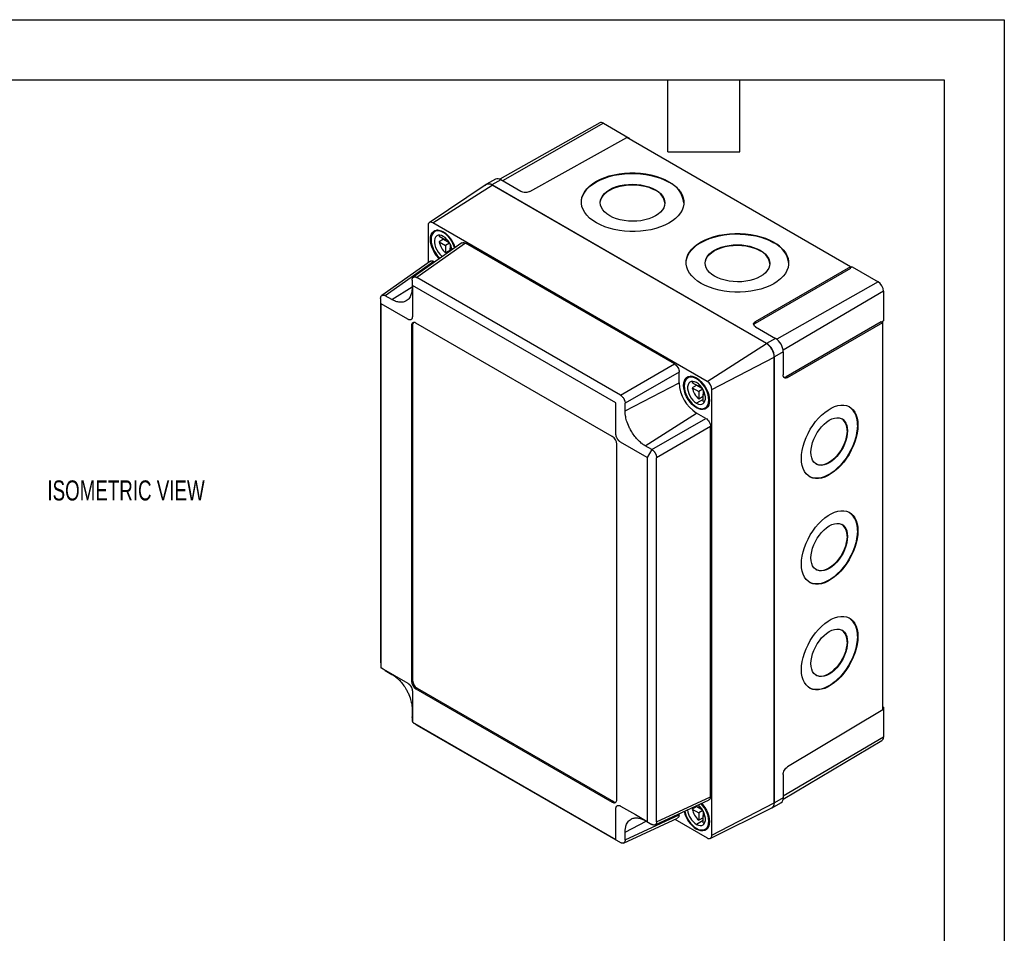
# Model space of a CAD drawing. Header units: millimetres. Extents: x 0 to 838, y 0 to 648.
# Tile 5 of 5: x 526 to 838, y 358 to 648. Entities that reach past the tile are written whole.
import ezdxf

# ---------------------------------------------------------------- set-up
doc = ezdxf.new("R2010")
doc.units = ezdxf.units.MM
doc.header["$LTSCALE"] = 3
doc.layers.add('DIMENSIONS', color=140, linetype='Continuous', lineweight=25)
doc.layers.add('TEXT', color=140, linetype='Continuous', lineweight=25)
doc.styles.add('SLDTEXTSTYLE0', font='TXT', dxfattribs={"width": 0.7})

msp = doc.modelspace()

# ---------------------------------------------------------------- linework, layer by layer
at = {"color": 7, "linetype": 'Continuous'}
for p, q in [((0.01, 647.71), (838.21, 647.71)), ((838.21, 647.71), (838.21, 0.01))]:
    msp.add_line(p, q, dxfattribs=at)
for p, q in [((709.97, 614.99), (678.27, 597.14)), ((711.16, 614.87), (679.11, 596.69)), ((711.16, 614.87), (719.35, 610.14)), ((687.82, 593.26), (718.51, 610.36)), ((789.44, 569.41), (718.51, 610.36)), ((719.35, 610.14), (719.12, 610.01)), ((719.35, 610.14), (719.35, 609.87)), ((676.91, 597.14), (674.06, 595.54)), ((678.63, 596.96), (675.8, 595.36)), ((685.01, 593.28), (678.63, 596.96)), ((731.88, 596.21), (731.88, 596.37)), ((674.02, 595.43), (655.94, 583.38)), ((657.03, 583.3), (675.84, 595.3)), ((762.85, 545.11), (675.8, 595.36)), ((762.81, 545.09), (675.84, 595.3)), ((727.64, 593.64), (727.64, 593.8)), ((655.54, 582.44), (655.54, 570.63)), ((744, 533.09), (657.03, 583.3)), ((658.56, 581.06), (657.64, 580.53)), ((661.1, 577.8), (659.06, 578.98)), ((660.48, 578.16), (659.06, 577.34)), ((660.59, 580.37), (660.39, 580.25)), ((660.48, 578.16), (662.26, 577.13)), ((661.1, 578.52), (661.1, 577.8)), ((661.55, 578.07), (661.1, 577.8)), ((666.28, 576.94), (650.87, 566.07)), ((667.39, 576.87), (651.98, 566)), ((659.06, 577.34), (661.1, 576.17)), ((662.39, 576.92), (661.1, 576.17)), ((661.1, 576.17), (661.1, 573.83)), ((662.51, 574.64), (661.1, 573.83)), ((662.51, 576.7), (662.51, 575.35)), ((662.97, 575.62), (662.51, 575.35)), ((662.51, 575.35), (663.13, 575)), ((662.51, 574.28), (662.51, 575.35)), ((733.65, 538.62), (667.39, 576.87)), ((760.87, 574.45), (760.87, 574.62)), ((765.11, 577.02), (765.11, 577.19)), ((656.31, 571.18), (640.9, 560.31)), ((657.42, 571.11), (642, 560.24)), ((657.75, 570.92), (657.42, 571.11)), ((789.44, 569.41), (759.29, 552)), ((789.44, 568.87), (759.29, 551.46)), ((789.44, 568.87), (789.44, 569.41)), ((790.01, 569.35), (789.44, 569.03)), ((790.01, 569.35), (798.2, 564.62)), ((650.49, 565.15), (650.49, 562.7)), ((716.53, 528.74), (651.98, 566)), ((644.12, 559.02), (650.49, 563.08)), ((650.57, 563.38), (650.57, 553.58)), ((715.04, 526.24), (650.64, 563.42)), ((798.2, 564.62), (766.11, 546.42)), ((640.52, 559.39), (640.52, 444.02)), ((644.12, 559.02), (642, 560.24)), ((799.9, 561.68), (768.09, 542.99)), ((799.9, 561.68), (799.9, 552.22)), ((640.6, 557.63), (640.6, 442.43)), ((649.15, 552.77), (640.67, 557.67)), ((650.67, 550.96), (650.31, 550.76)), ((650.31, 550.76), (650.31, 438.08)), ((650.67, 550.96), (650.67, 438.28)), ((713.95, 515.65), (651.73, 551.58)), ((759.29, 552), (759.29, 551.46)), ((759.3, 550.39), (765.68, 546.71)), ((799.2, 551.97), (769.05, 534.56)), ((769.52, 534.29), (799.67, 551.7)), ((799.2, 551.97), (799.67, 551.7)), ((799.9, 552.22), (799.34, 551.89)), ((799.67, 428.96), (799.67, 551.7)), ((765.68, 546.71), (762.85, 545.11)), ((744, 533.09), (762.81, 545.09)), ((745.49, 530.51), (765.29, 540.8)), ((765.29, 399.54), (765.29, 540.8)), ((768.13, 542.47), (765.32, 540.82)), ((765.32, 399.48), (765.32, 540.82)), ((768.13, 542.47), (768.13, 535.11)), ((716.53, 528.74), (733.65, 538.62)), ((735.13, 536.05), (718.01, 526.17)), ((735.13, 532.62), (735.13, 536.05)), ((738.82, 534.73), (737.89, 534.2)), ((740.85, 534.04), (740.64, 533.92)), ((769.05, 534.56), (769.52, 534.29)), ((718.01, 523.72), (735.13, 532.62)), ((741.35, 531.47), (739.32, 532.65)), ((740.73, 531.83), (739.32, 531.01)), ((739.32, 531.01), (741.35, 529.84)), ((740.73, 531.83), (742.52, 530.8)), ((741.35, 532.19), (741.35, 531.47)), ((741.81, 531.74), (741.35, 531.47)), ((742.64, 530.59), (741.35, 529.84)), ((741.35, 529.84), (741.35, 527.49)), ((742.77, 528.31), (741.35, 527.49)), ((742.77, 530.37), (742.77, 529.02)), ((743.22, 529.29), (742.77, 529.02)), ((742.77, 529.02), (743.38, 528.67)), ((742.77, 526.68), (742.77, 529.02)), ((745.49, 389.25), (745.49, 530.51)), ((718.01, 523.72), (718.01, 526.17)), ((742.77, 527.39), (740.64, 526.17)), ((740.86, 524.82), (740.64, 524.7)), ((743.39, 524.67), (744.32, 525.2)), ((724.38, 512.69), (740.64, 523.06)), ((726.5, 511.47), (743.62, 521.35)), ((743.62, 521.35), (740.64, 523.06)), ((745.1, 518.78), (727.98, 508.9)), ((745.1, 401.44), (745.1, 518.78)), ((791.64, 519.26), (791.79, 519.17)), ((788.35, 517.48), (788.49, 517.4)), ((715.37, 400.52), (715.37, 513.2)), ((725.01, 508.97), (716.53, 513.87)), ((726.5, 511.47), (724.38, 512.69)), ((726.5, 511.47), (725.01, 508.97)), ((727.98, 393.52), (727.98, 508.9)), ((788.35, 484.01), (788.49, 483.92)), ((791.64, 485.78), (791.79, 485.7)), ((788.35, 450.53), (788.49, 450.45)), ((791.64, 452.3), (791.79, 452.22)), ((642, 441.45), (640.67, 442.31)), ((640.67, 442.31), (649.15, 437.41)), ((642, 441.45), (644.12, 440.22)), ((650.67, 438.28), (650.31, 438.08)), ((652.08, 435.83), (651.73, 435.63)), ((651.73, 435.63), (713.95, 399.7)), ((652.08, 435.83), (714.3, 399.91)), ((650.49, 429.19), (650.49, 426.75)), ((799.67, 428.96), (769.52, 410.94)), ((799.67, 429.93), (799.9, 429.8)), ((799.9, 429.8), (799.67, 429.66)), ((799.9, 429.8), (799.9, 420.34)), ((650.51, 426.56), (650.49, 426.75)), ((650.64, 425.04), (715.04, 387.86)), ((651.98, 424.18), (716.53, 386.91)), ((768.1, 400.72), (799.41, 419.24)), ((799.9, 420.34), (768.13, 401.67)), ((768.13, 408.49), (768.13, 401.13)), ((714.3, 399.91), (713.95, 399.7)), ((727.49, 392.53), (744.61, 400.45)), ((727.98, 393.52), (745.1, 401.44)), ((745.49, 389.25), (765.29, 399.54)), ((764.61, 397.88), (767.42, 399.54)), ((768.13, 401.13), (765.32, 399.48)), ((715.11, 387.9), (715.11, 397.7)), ((740.73, 398.32), (739.32, 397.51)), ((739.32, 397.51), (741.35, 396.34)), ((741.35, 397.97), (740.42, 398.51)), ((740.73, 398.32), (742.52, 397.3)), ((741.35, 398.68), (741.35, 397.97)), ((741.81, 398.23), (741.35, 397.97)), ((742.64, 397.08), (741.35, 396.34)), ((742.77, 396.86), (742.77, 395.52)), ((745.02, 388.26), (764.5, 397.9)), ((717.52, 386.78), (734.64, 394.69)), ((718.01, 387.77), (735.13, 395.68)), ((718.01, 390.21), (724.72, 393.7)), ((724.38, 393.89), (726.5, 392.67)), ((733.78, 394.29), (744, 388.39)), ((735.13, 395.68), (735.13, 396.06)), ((742.77, 393.89), (740.64, 392.66)), ((741.35, 396.34), (741.35, 393.99)), ((742.77, 394.81), (741.35, 393.99)), ((743.22, 395.78), (742.77, 395.52)), ((742.77, 395.52), (743.38, 395.16)), ((742.77, 393.17), (742.77, 395.52)), ((718.01, 387.77), (718.01, 390.21)), ((740.86, 391.32), (740.64, 391.19)), ((743.39, 391.16), (744.32, 391.7))]:
    msp.add_line(p, q)
at = {"flags": 128}
for points in [[(704.14, 589.9), (704.16, 590.26), (704.34, 591.23), (704.69, 592.18), (705.22, 593.1), (705.91, 593.99), (706.76, 594.82), (707.76, 595.61), (708.9, 596.32), (710.16, 596.97), (711.54, 597.53), (713.01, 598.01), (714.57, 598.4), (716.18, 598.69), (717.85, 598.89), (719.54, 598.98), (721.24, 598.97), (722.93, 598.86), (724.59, 598.65), (726.21, 598.34), (727.77, 597.94), (729.24, 597.45), (730.62, 596.87), (731.88, 596.21)], [(708.9, 583.34), (707.76, 584.07), (706.76, 584.86), (705.91, 585.71), (705.22, 586.6), (704.69, 587.53), (704.34, 588.48), (704.16, 589.45), (704.16, 590.42), (704.34, 591.39), (704.69, 592.34), (705.22, 593.26), (705.91, 594.15), (706.76, 594.99), (707.76, 595.77), (708.9, 596.49), (710.16, 597.13), (711.54, 597.7), (713.01, 598.18), (714.57, 598.57), (716.18, 598.86), (717.85, 599.05), (719.54, 599.15), (721.24, 599.14), (722.93, 599.03), (724.6, 598.82), (726.21, 598.51), (727.77, 598.1), (729.24, 597.61), (730.62, 597.03), (731.88, 596.37)], [(731.88, 596.37), (733.02, 595.64), (734.02, 594.85), (734.87, 594), (735.56, 593.11), (736.09, 592.18), (736.44, 591.23), (736.62, 590.26), (736.62, 589.29), (736.44, 588.32), (736.09, 587.37), (735.56, 586.45), (734.87, 585.56), (734.02, 584.72), (733.02, 583.94), (731.88, 583.22), (730.62, 582.58), (729.24, 582.01), (727.77, 581.53), (726.21, 581.14), (724.6, 580.85), (722.93, 580.66), (721.24, 580.56), (719.54, 580.57), (717.85, 580.68), (716.19, 580.89), (714.57, 581.2), (713.01, 581.61), (711.54, 582.1), (710.16, 582.68), (708.9, 583.34)], [(713.14, 585.58), (712.26, 586.16), (711.51, 586.8), (710.92, 587.49), (710.49, 588.22), (710.23, 588.98), (710.14, 589.74), (710.23, 590.51), (710.49, 591.26), (710.92, 591.98), (711.51, 592.67), (712.26, 593.3), (713.14, 593.88), (714.15, 594.38), (715.26, 594.8), (716.47, 595.13), (717.74, 595.37), (719.05, 595.51), (720.39, 595.56), (721.73, 595.5), (723.04, 595.34), (724.31, 595.09), (725.51, 594.75), (726.63, 594.31), (727.64, 593.8)], [(710.14, 589.69), (710.23, 590.34), (710.49, 591.1), (710.92, 591.82), (711.51, 592.5), (712.26, 593.14), (713.14, 593.71), (714.15, 594.21), (715.26, 594.63), (716.47, 594.97), (717.74, 595.21), (719.05, 595.35), (720.39, 595.39), (721.73, 595.34), (723.04, 595.18), (724.31, 594.93), (725.51, 594.58), (726.63, 594.15), (727.64, 593.64)], [(727.64, 593.8), (728.52, 593.22), (729.27, 592.58), (729.86, 591.89), (730.29, 591.16), (730.55, 590.41), (730.64, 589.64), (730.55, 588.87), (730.29, 588.12), (729.86, 587.4), (729.27, 586.71), (728.52, 586.08), (727.64, 585.51), (726.63, 585.01), (725.51, 584.59), (724.31, 584.25), (723.04, 584.01), (721.73, 583.87), (720.39, 583.83), (719.05, 583.88), (717.74, 584.04), (716.47, 584.29), (715.26, 584.64), (714.15, 585.07), (713.14, 585.58)], [(659.18, 571.93), (658.99, 572.12), (658.34, 572.85), (657.75, 573.66), (657.25, 574.53), (656.84, 575.45), (656.53, 576.37), (656.35, 577.27), (656.29, 578.13), (656.35, 578.92), (656.53, 579.61), (656.84, 580.18), (657.25, 580.62), (657.75, 580.91), (658.34, 581.05), (658.99, 581.02), (659.68, 580.84), (660.39, 580.5)], [(660.39, 580.25), (659.71, 580.58), (659.06, 580.75), (658.44, 580.77), (657.89, 580.65), (657.41, 580.37), (657.02, 579.95), (656.73, 579.41), (656.56, 578.75), (656.5, 578.01), (656.56, 577.19), (656.73, 576.34), (657.02, 575.46), (657.41, 574.6), (657.89, 573.77), (658.44, 573), (659.06, 572.31), (659.34, 572.04)], [(660.39, 579.03), (659.8, 579.3), (659.24, 579.41), (658.73, 579.37), (658.29, 579.16), (657.94, 578.81), (657.7, 578.33), (657.58, 577.73), (657.58, 577.05), (657.7, 576.31), (657.94, 575.54), (658.29, 574.79), (658.73, 574.08), (659.24, 573.44), (659.8, 572.91), (660.17, 572.63)], [(659.22, 579.41), (659.18, 579.32), (659.06, 578.98)], [(737.38, 570.71), (737.4, 571.07), (737.57, 572.04), (737.93, 572.99), (738.45, 573.91), (739.14, 574.8), (740, 575.64), (740.99, 576.42), (742.13, 577.14), (743.4, 577.78), (744.77, 578.35), (746.25, 578.83), (747.8, 579.22), (749.42, 579.51), (751.08, 579.7), (752.77, 579.8), (754.47, 579.79), (756.17, 579.68), (757.83, 579.47), (759.45, 579.16), (761, 578.75), (762.47, 578.26), (763.85, 577.68), (765.11, 577.02)], [(742.13, 564.15), (741, 564.88), (740, 565.67), (739.15, 566.52), (738.45, 567.41), (737.93, 568.34), (737.58, 569.3), (737.4, 570.27), (737.4, 571.24), (737.58, 572.21), (737.93, 573.16), (738.45, 574.08), (739.15, 574.96), (740, 575.8), (741, 576.59), (742.13, 577.3), (743.4, 577.95), (744.77, 578.51), (746.25, 578.99), (747.8, 579.38), (749.42, 579.67), (751.08, 579.87), (752.77, 579.96), (754.47, 579.95), (756.17, 579.84), (757.83, 579.63), (759.45, 579.32), (761, 578.92), (762.47, 578.42), (763.85, 577.84), (765.11, 577.19)], [(765.11, 577.19), (766.25, 576.46), (767.25, 575.67), (768.1, 574.82), (768.8, 573.93), (769.32, 573), (769.67, 572.04), (769.85, 571.07), (769.85, 570.1), (769.67, 569.13), (769.32, 568.18), (768.8, 567.26), (768.1, 566.38), (767.25, 565.54), (766.25, 564.75), (765.12, 564.04), (763.85, 563.39), (762.48, 562.83), (761, 562.35), (759.45, 561.96), (757.83, 561.67), (756.17, 561.47), (754.48, 561.38), (752.77, 561.39), (751.08, 561.5), (749.42, 561.71), (747.8, 562.02), (746.25, 562.42), (744.77, 562.92), (743.4, 563.49), (742.13, 564.15)], [(746.38, 566.39), (745.49, 566.98), (744.75, 567.62), (744.15, 568.31), (743.72, 569.04), (743.46, 569.79), (743.37, 570.56), (743.46, 571.32), (743.72, 572.07), (744.15, 572.8), (744.75, 573.48), (745.49, 574.12), (746.38, 574.69), (747.38, 575.19), (748.5, 575.61), (749.7, 575.94), (750.97, 576.18), (752.29, 576.33), (753.62, 576.37), (754.96, 576.31), (756.28, 576.16), (757.55, 575.9), (758.75, 575.56), (759.86, 575.13), (760.87, 574.62)], [(743.37, 570.5), (743.46, 571.16), (743.72, 571.91), (744.15, 572.63), (744.75, 573.32), (745.49, 573.95), (746.37, 574.53), (747.38, 575.03), (748.5, 575.45), (749.7, 575.78), (750.97, 576.02), (752.28, 576.16), (753.62, 576.21), (754.96, 576.15), (756.27, 575.99), (757.54, 575.74), (758.75, 575.4), (759.86, 574.96), (760.87, 574.45)], [(760.87, 574.62), (761.76, 574.04), (762.5, 573.39), (763.09, 572.7), (763.52, 571.97), (763.79, 571.22), (763.87, 570.45), (763.79, 569.69), (763.52, 568.94), (763.09, 568.21), (762.5, 567.53), (761.76, 566.89), (760.87, 566.32), (759.86, 565.82), (758.75, 565.4), (757.55, 565.07), (756.28, 564.83), (754.96, 564.68), (753.62, 564.64), (752.29, 564.7), (750.97, 564.85), (749.7, 565.11), (748.5, 565.45), (747.38, 565.88), (746.38, 566.39)], [(740.64, 524.7), (739.93, 525.18), (739.24, 525.79), (738.59, 526.51), (738.01, 527.33), (737.5, 528.2), (737.09, 529.11), (736.79, 530.04), (736.61, 530.94), (736.54, 531.8), (736.61, 532.59), (736.79, 533.28), (737.09, 533.85), (737.5, 534.29), (738.01, 534.58), (738.59, 534.72), (739.24, 534.69), (739.93, 534.51), (740.64, 534.17)], [(740.64, 533.92), (739.97, 534.24), (739.31, 534.42), (738.7, 534.44), (738.14, 534.32), (737.67, 534.04), (737.28, 533.62), (736.99, 533.08), (736.81, 532.42), (736.76, 531.68), (736.81, 530.86), (736.99, 530.01), (737.28, 529.13), (737.67, 528.26), (738.14, 527.43), (738.7, 526.67), (739.31, 525.98), (739.97, 525.4), (740.64, 524.94)], [(740.64, 534.17), (741.36, 533.68), (742.05, 533.07), (742.7, 532.35), (743.28, 531.54), (743.79, 530.66), (744.2, 529.75), (744.5, 528.83), (744.68, 527.92), (744.75, 527.06), (744.68, 526.28), (744.5, 525.59), (744.2, 525.01), (743.79, 524.57), (743.28, 524.28), (742.7, 524.15), (742.05, 524.17), (741.36, 524.36), (740.64, 524.7)], [(740.64, 524.94), (741.32, 524.62), (741.97, 524.44), (742.59, 524.42), (743.14, 524.55), (743.62, 524.83), (744.01, 525.24), (744.3, 525.79), (744.47, 526.44), (744.53, 527.19), (744.47, 528), (744.3, 528.86), (744.01, 529.73), (743.62, 530.6), (743.14, 531.43), (742.59, 532.2), (741.97, 532.88), (741.32, 533.46), (740.64, 533.92)], [(740.64, 532.7), (740.06, 532.97), (739.49, 533.08), (738.98, 533.03), (738.54, 532.83), (738.2, 532.48), (737.95, 531.99), (737.83, 531.4), (737.83, 530.71), (737.95, 529.98), (738.2, 529.21), (738.54, 528.46), (738.98, 527.75), (739.49, 527.11), (740.06, 526.58), (740.64, 526.17)], [(739.48, 533.08), (739.44, 532.99), (739.32, 532.65)], [(740.64, 526.17), (741.23, 525.9), (741.8, 525.78), (742.31, 525.83), (742.75, 526.03), (743.09, 526.38), (743.33, 526.87), (743.46, 527.47), (743.46, 528.15), (743.33, 528.89), (743.09, 529.65), (742.75, 530.4), (742.31, 531.11), (741.8, 531.75), (741.23, 532.29), (740.64, 532.7)], [(715.11, 516.32), (715.11, 521.81), (715.11, 526.12)], [(742.77, 526.68), (743.12, 526.61), (743.22, 526.6)], [(773.91, 508.68), (773.97, 509.92), (774.16, 511.22), (774.45, 512.55), (774.86, 513.91), (775.38, 515.26), (776, 516.6), (776.72, 517.89), (777.51, 519.14), (778.38, 520.32), (779.31, 521.4), (780.29, 522.39), (781.3, 523.27), (782.33, 524.01), (783.37, 524.62), (784.4, 525.09), (785.41, 525.4), (786.39, 525.56), (787.32, 525.57), (788.19, 525.41), (788.98, 525.1), (789.7, 524.64), (790.32, 524.03), (790.84, 523.29), (791.25, 522.42), (791.55, 521.43), (791.73, 520.35), (791.79, 519.17)], [(776.93, 510.61), (776.98, 511.6), (777.16, 512.64), (777.45, 513.71), (777.84, 514.79), (778.34, 515.85), (778.92, 516.87), (779.58, 517.84), (780.31, 518.72), (781.08, 519.51), (781.89, 520.19), (782.71, 520.74), (783.53, 521.16), (784.34, 521.43), (785.11, 521.54), (785.83, 521.51), (786.49, 521.32), (787.08, 520.98), (787.57, 520.51), (787.97, 519.89), (788.26, 519.16), (788.43, 518.33), (788.49, 517.4)], [(791.79, 519.17), (791.73, 517.93), (791.55, 516.63), (791.25, 515.3), (790.84, 513.94), (790.32, 512.59), (789.7, 511.25), (788.98, 509.95), (788.19, 508.71), (787.32, 507.53), (786.39, 506.44), (785.41, 505.46), (784.4, 504.58), (783.37, 503.84), (782.33, 503.23), (781.3, 502.76), (780.29, 502.45), (779.31, 502.29), (778.38, 502.28), (777.51, 502.44), (776.72, 502.75), (776, 503.21), (775.38, 503.82), (774.86, 504.56), (774.45, 505.43), (774.16, 506.42), (773.97, 507.5), (773.91, 508.68)], [(791.64, 519.26), (791.58, 518.01), (791.4, 516.71), (791.11, 515.38), (790.69, 514.02), (790.17, 512.67), (789.55, 511.34), (788.84, 510.04), (788.04, 508.79), (787.18, 507.61), (786.25, 506.53), (785.27, 505.54), (784.26, 504.66), (783.23, 503.92), (782.19, 503.31), (781.16, 502.84), (780.15, 502.53), (779.17, 502.37), (778.24, 502.36), (777.37, 502.52), (776.58, 502.83), (776.49, 502.88)], [(788.49, 517.4), (788.43, 516.41), (788.26, 515.37), (787.97, 514.3), (787.57, 513.22), (787.08, 512.16), (786.49, 511.14), (785.83, 510.18), (785.11, 509.29), (784.34, 508.5), (783.53, 507.82), (782.71, 507.27), (781.89, 506.85), (781.08, 506.59), (780.31, 506.47), (779.58, 506.5), (778.92, 506.69), (778.34, 507.03), (777.84, 507.51), (777.45, 508.12), (777.16, 508.85), (776.98, 509.68), (776.93, 510.61)], [(788.35, 517.48), (788.29, 516.49), (788.11, 515.45), (787.83, 514.38), (787.43, 513.3), (786.94, 512.24), (786.35, 511.22), (785.69, 510.26), (784.97, 509.37), (784.19, 508.58), (783.39, 507.9), (782.57, 507.35), (781.74, 506.94), (780.94, 506.67), (780.16, 506.55), (779.44, 506.58), (778.78, 506.77), (778.57, 506.87)], [(725.08, 393.65), (725.08, 458.17), (725.08, 508.86)], [(773.91, 475.2), (773.97, 476.44), (774.16, 477.74), (774.45, 479.07), (774.86, 480.43), (775.38, 481.78), (776, 483.12), (776.72, 484.42), (777.51, 485.66), (778.38, 486.84), (779.31, 487.93), (780.29, 488.91), (781.3, 489.79), (782.33, 490.53), (783.37, 491.15), (784.4, 491.61), (785.41, 491.93), (786.39, 492.09), (787.32, 492.09), (788.19, 491.93), (788.98, 491.62), (789.7, 491.16), (790.32, 490.55), (790.84, 489.81), (791.25, 488.94), (791.55, 487.96), (791.73, 486.87), (791.79, 485.7)], [(776.93, 477.13), (776.98, 478.12), (777.16, 479.17), (777.45, 480.24), (777.84, 481.31), (778.34, 482.37), (778.92, 483.39), (779.58, 484.36), (780.31, 485.24), (781.08, 486.03), (781.89, 486.71), (782.71, 487.26), (783.53, 487.68), (784.34, 487.95), (785.11, 488.07), (785.83, 488.03), (786.49, 487.84), (787.08, 487.51), (787.57, 487.03), (787.97, 486.42), (788.26, 485.68), (788.43, 484.85), (788.49, 483.92)], [(791.79, 485.7), (791.73, 484.45), (791.55, 483.15), (791.25, 481.82), (790.84, 480.47), (790.32, 479.11), (789.7, 477.78), (788.98, 476.48), (788.19, 475.23), (787.32, 474.06), (786.39, 472.97), (785.41, 471.98), (784.4, 471.11), (783.37, 470.36), (782.33, 469.75), (781.3, 469.28), (780.29, 468.97), (779.31, 468.81), (778.38, 468.81), (777.51, 468.96), (776.72, 469.27), (776, 469.73), (775.38, 470.34), (774.86, 471.08), (774.45, 471.95), (774.16, 472.94), (773.97, 474.02), (773.91, 475.2)], [(791.64, 485.78), (791.58, 484.53), (791.4, 483.23), (791.11, 481.9), (790.69, 480.55), (790.17, 479.19), (789.55, 477.86), (788.84, 476.56), (788.04, 475.31), (787.18, 474.14), (786.25, 473.05), (785.27, 472.06), (784.26, 471.19), (783.23, 470.44), (782.19, 469.83), (781.16, 469.36), (780.15, 469.05), (779.17, 468.89), (778.24, 468.89), (777.37, 469.04), (776.58, 469.35), (776.49, 469.4)], [(788.49, 483.92), (788.43, 482.93), (788.26, 481.89), (787.97, 480.82), (787.57, 479.74), (787.08, 478.68), (786.49, 477.66), (785.83, 476.7), (785.11, 475.81), (784.34, 475.02), (783.53, 474.34), (782.71, 473.79), (781.89, 473.38), (781.08, 473.11), (780.31, 472.99), (779.58, 473.02), (778.92, 473.21), (778.34, 473.55), (777.84, 474.03), (777.45, 474.64), (777.16, 475.37), (776.98, 476.21), (776.93, 477.13)], [(788.35, 484.01), (788.29, 483.01), (788.11, 481.97), (787.83, 480.9), (787.43, 479.82), (786.94, 478.76), (786.35, 477.74), (785.69, 476.78), (784.97, 475.89), (784.19, 475.1), (783.39, 474.42), (782.57, 473.87), (781.74, 473.46), (780.94, 473.19), (780.16, 473.07), (779.44, 473.1), (778.78, 473.29), (778.57, 473.39)], [(773.91, 441.72), (773.97, 442.96), (774.16, 444.26), (774.45, 445.6), (774.86, 446.95), (775.38, 448.3), (776, 449.64), (776.72, 450.94), (777.51, 452.18), (778.38, 453.36), (779.31, 454.45), (780.29, 455.44), (781.3, 456.31), (782.33, 457.06), (783.37, 457.67), (784.4, 458.13), (785.41, 458.45), (786.39, 458.61), (787.32, 458.61), (788.19, 458.45), (788.98, 458.14), (789.7, 457.68), (790.32, 457.08), (790.84, 456.33), (791.25, 455.46), (791.55, 454.48), (791.73, 453.39), (791.79, 452.22)], [(776.93, 443.65), (776.98, 444.65), (777.16, 445.69), (777.45, 446.76), (777.84, 447.83), (778.34, 448.89), (778.92, 449.92), (779.58, 450.88), (780.31, 451.77), (781.08, 452.56), (781.89, 453.23), (782.71, 453.79), (783.53, 454.2), (784.34, 454.47), (785.11, 454.59), (785.83, 454.55), (786.49, 454.37), (787.08, 454.03), (787.57, 453.55), (787.97, 452.94), (788.26, 452.21), (788.43, 451.37), (788.49, 450.45)], [(791.79, 452.22), (791.73, 450.97), (791.55, 449.68), (791.25, 448.34), (790.84, 446.99), (790.32, 445.63), (789.7, 444.3), (788.98, 443), (788.19, 441.75), (787.32, 440.58), (786.39, 439.49), (785.41, 438.5), (784.4, 437.63), (783.37, 436.88), (782.33, 436.27), (781.3, 435.8), (780.29, 435.49), (779.31, 435.33), (778.38, 435.33), (777.51, 435.48), (776.72, 435.79), (776, 436.25), (775.38, 436.86), (774.86, 437.6), (774.45, 438.47), (774.16, 439.46), (773.97, 440.55), (773.91, 441.72)], [(791.64, 452.3), (791.58, 451.06), (791.4, 449.76), (791.11, 448.42), (790.69, 447.07), (790.17, 445.71), (789.55, 444.38), (788.84, 443.08), (788.04, 441.83), (787.18, 440.66), (786.25, 439.57), (785.27, 438.58), (784.26, 437.71), (783.23, 436.96), (782.19, 436.35), (781.16, 435.89), (780.15, 435.57), (779.17, 435.41), (778.24, 435.41), (777.37, 435.56), (776.58, 435.87), (776.49, 435.92)], [(788.49, 450.45), (788.43, 449.45), (788.26, 448.41), (787.97, 447.34), (787.57, 446.27), (787.08, 445.21), (786.49, 444.18), (785.83, 443.22), (785.11, 442.33), (784.34, 441.54), (783.53, 440.86), (782.71, 440.31), (781.89, 439.9), (781.08, 439.63), (780.31, 439.51), (779.58, 439.55), (778.92, 439.73), (778.34, 440.07), (777.84, 440.55), (777.45, 441.16), (777.16, 441.89), (776.98, 442.73), (776.93, 443.65)], [(788.35, 450.53), (788.29, 449.53), (788.11, 448.49), (787.83, 447.42), (787.43, 446.35), (786.94, 445.29), (786.35, 444.26), (785.69, 443.3), (784.97, 442.41), (784.19, 441.62), (783.39, 440.95), (782.57, 440.39), (781.74, 439.98), (780.94, 439.71), (780.16, 439.59), (779.44, 439.63), (778.78, 439.81), (778.57, 439.92)], [(650.57, 434.96), (650.57, 429.47), (650.57, 425.16)], [(716.53, 398.51), (721.28, 395.77), (725.01, 393.61)], [(742.25, 399.36), (742.7, 398.85), (743.28, 398.03), (743.79, 397.16), (744.2, 396.24), (744.5, 395.32), (744.68, 394.42), (744.75, 393.56), (744.68, 392.77), (744.5, 392.08), (744.2, 391.51), (743.79, 391.07), (743.28, 390.78), (742.7, 390.64), (742.05, 390.67), (741.36, 390.85), (740.64, 391.19)], [(740.64, 391.44), (741.32, 391.11), (741.97, 390.94), (742.59, 390.92), (743.14, 391.04), (743.62, 391.32), (744.01, 391.74), (744.3, 392.28), (744.47, 392.94), (744.53, 393.68), (744.47, 394.5), (744.3, 395.35), (744.01, 396.23), (743.62, 397.09), (743.14, 397.92), (742.59, 398.69), (742.08, 399.28)], [(740.64, 392.66), (741.23, 392.39), (741.8, 392.28), (742.31, 392.33), (742.75, 392.53), (743.09, 392.88), (743.33, 393.37), (743.46, 393.96), (743.46, 394.64), (743.33, 395.38), (743.09, 396.15), (742.75, 396.9), (742.31, 397.61), (741.8, 398.25), (741.23, 398.78), (741.15, 398.85)], [(742.77, 393.17), (743.12, 393.1), (743.22, 393.1)]]:
    msp.add_lwpolyline(points, dxfattribs=at)
for centre, radius, start, end in [((710.45, 613.88), 1.21, 54.4277, 113.7889), ((677.61, 595.54), 1.75, 54.4277, 113.7889), ((728.6, 588.82), 8.08, 5.8843, 66.0603), ((674.83, 594.16), 1.54, 50.6928, 137.4779), ((674.83, 593.99), 1.65, 52.4372, 119.1266), ((725.48, 588.91), 5.19, 6.8389, 65.4996), ((656.45, 582.59), 0.92, 50.7967, 189.214), ((655.42, 572.86), 9.11, 16.4666, 56.9746), ((655.83, 573.12), 8.47, 15.1527, 57.4232), ((657.05, 573.81), 6.19, 8.6159, 57.3577), ((665.48, 578.7), 6.56, 191.9492, 228.0508), ((758.72, 569.73), 5.19, 6.8389, 65.4996), ((761.83, 569.64), 8.08, 5.8843, 66.0603), ((796.22, 561.51), 3.69, 2.6055, 57.3945), ((651.17, 550.9), 0.873, 50.7967, 189.214), ((651.76, 551.04), 1.1, 140.0277, 184.268), ((762.81, 542.23), 5.33, 2.6055, 57.3945), ((759.91, 540.56), 5.38, 2.6055, 57.3945), ((759.95, 540.58), 5.38, 2.6055, 57.3945), ((747.02, 533.11), 11.9, 182.3869, 237.6131), ((745.73, 532.37), 6.56, 191.9492, 228.0508), ((742.26, 530.36), 3.24, 2.6055, 57.3945), ((785.1, 519.82), 6.57, 355.0741, 52.8048), ((784.24, 517.91), 4.13, 354.0659, 53.346), ((712.3, 513.06), 3.07, 2.6055, 57.3945), ((785.1, 486.34), 6.57, 355.0741, 52.8048), ((784.24, 484.43), 4.13, 354.0659, 53.346), ((785.1, 452.86), 6.57, 355.0741, 52.8048), ((784.24, 450.95), 4.13, 354.0659, 53.346), ((653.38, 438.22), 3.07, 182.6055, 237.3945), ((653.74, 438.42), 3.07, 182.6055, 237.3945), ((798.69, 420.22), 1.21, 306.2094, 5.5757), ((714.5, 400.38), 0.873, 230.7967, 9.214), ((714.92, 400.82), 1.1, 235.7353, 279.9695), ((763.6, 399.34), 1.7, 301.8578, 6.5804), ((766.39, 400.96), 1.75, 306.2094, 5.5757), ((745.61, 398.84), 9.11, 192.8911, 237.0033), ((745.35, 398.68), 8.64, 192.0216, 237.017), ((743.99, 397.87), 6.19, 185.1775, 237.3049), ((745.73, 398.87), 6.56, 191.9492, 228.0508), ((763.8, 399.23), 1.54, 282.5205, 9.3122), ((744.58, 389.1), 0.92, 230.7967, 9.214)]:
    msp.add_arc(centre, radius, start, end)
for points, knots in [([(687.82, 593.26), (687.66, 593.17), (687.45, 593.08), (686.96, 592.97), (686.69, 592.94), (686.14, 592.94), (685.87, 592.98), (685.38, 593.1), (685.17, 593.19), (685.01, 593.28)], [0, 0, 0, 0, 0.25, 0.25, 0.5, 0.5, 0.75, 0.75, 1, 1, 1, 1]), ([(666.31, 576.9), (666.35, 576.94), (666.5, 577.1), (666.89, 577.09), (667.23, 576.94), (667.39, 576.87)], [0, 0, 0, 0, 0.179672, 0.605608, 1, 1, 1, 1]), ([(656.34, 571.14), (656.38, 571.19), (656.53, 571.34), (656.92, 571.33), (657.26, 571.18), (657.42, 571.11)], [0, 0, 0, 0, 0.179672, 0.6056076, 1, 1, 1, 1]), ([(650.49, 565.15), (650.49, 565.19), (650.49, 565.26), (650.51, 565.37), (650.52, 565.48), (650.55, 565.58), (650.58, 565.67), (650.61, 565.75), (650.65, 565.83), (650.7, 565.9), (650.75, 565.96), (650.8, 566.02), (650.86, 566.07), (650.95, 566.12), (651.06, 566.17), (651.22, 566.21), (651.39, 566.21), (651.58, 566.17), (651.77, 566.11), (651.91, 566.04), (651.98, 566)], [0, 0, 0, 0, 0.0444417, 0.0883678, 0.131779, 0.1746761, 0.2170598, 0.2589308, 0.3002899, 0.341138, 0.3814758, 0.4213042, 0.4606242, 0.4994366, 0.5798659, 0.6614859, 0.7443032, 0.828324, 0.9135544, 1, 1, 1, 1]), ([(650.49, 562.7), (650.49, 562.62), (650.49, 562.14), (650.42, 561.51), (650.24, 560.75), (649.93, 559.89), (649.39, 559.11), (648.72, 558.61), (648.19, 558.35), (647.7, 558.21), (647.13, 558.14), (646.58, 558.16), (645.99, 558.26), (645.48, 558.4), (645.06, 558.56), (644.69, 558.72), (644.38, 558.87), (644.17, 558.99), (644.12, 559.02)], [0, 0, 0, 0, 0.020318, 0.124535, 0.175678, 0.249602, 0.410004, 0.500639, 0.551566, 0.625296, 0.687516, 0.750217, 0.807974, 0.87454, 0.907504, 0.937093, 0.984917, 1, 1, 1, 1]), ([(650.64, 563.42), (650.63, 563.43), (650.62, 563.43), (650.6, 563.43), (650.58, 563.43), (650.57, 563.41), (650.57, 563.39), (650.57, 563.38)], [0, 0, 0, 0, 0.169098, 0.330806, 0.49661, 0.742658, 1, 1, 1, 1]), ([(640.52, 559.39), (640.52, 559.43), (640.52, 559.51), (640.54, 559.62), (640.55, 559.72), (640.58, 559.82), (640.61, 559.91), (640.64, 560), (640.68, 560.07), (640.73, 560.14), (640.78, 560.21), (640.84, 560.26), (640.89, 560.31), (640.99, 560.37), (641.13, 560.43), (641.31, 560.45), (641.49, 560.44), (641.66, 560.4), (641.83, 560.34), (641.95, 560.28), (642, 560.24)], [0, 0, 0, 0, 0.0444436, 0.0883882, 0.1318344, 0.1747829, 0.2172345, 0.25919, 0.30065, 0.3416154, 0.3820871, 0.4220659, 0.4615528, 0.5005486, 0.6007022, 0.7005076, 0.7775917, 0.8531996, 0.9273345, 1, 1, 1, 1]), ([(640.67, 557.67), (640.66, 557.67), (640.65, 557.68), (640.63, 557.68), (640.61, 557.67), (640.6, 557.66), (640.6, 557.64), (640.6, 557.63)], [0, 0, 0, 0, 0.171074, 0.33414, 0.500591, 0.745269, 1, 1, 1, 1]), ([(650.57, 553.58), (650.57, 553.54), (650.56, 553.46), (650.55, 553.35), (650.54, 553.25), (650.51, 553.15), (650.48, 553.06), (650.44, 552.97), (650.4, 552.9), (650.35, 552.83), (650.29, 552.77), (650.22, 552.71), (650.13, 552.65), (649.99, 552.59), (649.8, 552.56), (649.59, 552.58), (649.38, 552.65), (649.23, 552.73), (649.15, 552.77)], [0, 0, 0, 0, 0.0472574, 0.0934522, 0.138804, 0.1835449, 0.2279164, 0.2721663, 0.3165442, 0.3612978, 0.4066685, 0.452888, 0.5001755, 0.6026009, 0.7012091, 0.7985589, 0.8973065, 1, 1, 1, 1]), ([(759.3, 550.39), (759.13, 550.49), (758.99, 550.61), (758.78, 550.89), (758.72, 551.04), (758.71, 551.36), (758.77, 551.51), (758.98, 551.79), (759.12, 551.91), (759.29, 552)], [0, 0, 0, 0, 0.25, 0.25, 0.5, 0.5, 0.75, 0.75, 1, 1, 1, 1]), ([(759.29, 551.46), (759.09, 551.34), (758.85, 551.18), (758.82, 550.98), (758.81, 550.94)], [0, 0, 0, 0, 0.797587, 1, 1, 1, 1]), ([(733.65, 538.62), (733.82, 538.52), (734.01, 538.37), (734.38, 537.99), (734.55, 537.76), (734.84, 537.26), (734.95, 536.99), (735.1, 536.49), (735.13, 536.25), (735.13, 536.05)], [0, 0, 0, 0, 0.25, 0.25, 0.5, 0.5, 0.75, 0.75, 1, 1, 1, 1]), ([(769.52, 534.29), (769.35, 534.19), (769.17, 534.13), (768.83, 534.09), (768.67, 534.11), (768.4, 534.27), (768.29, 534.4), (768.16, 534.72), (768.13, 534.91), (768.13, 535.11)], [0, 0, 0, 0, 0.25, 0.25, 0.5, 0.5, 0.75, 0.75, 1, 1, 1, 1]), ([(768.35, 534.4), (768.43, 534.39), (768.64, 534.35), (768.89, 534.48), (769.05, 534.56)], [0, 0, 0, 0, 0.385309, 1, 1, 1, 1]), ([(716.53, 528.74), (716.56, 528.72), (716.62, 528.68), (716.72, 528.61), (716.81, 528.54), (716.91, 528.46), (717, 528.37), (717.16, 528.22), (717.36, 527.98), (717.56, 527.67), (717.7, 527.4), (717.81, 527.16), (717.9, 526.91), (717.96, 526.66), (718.01, 526.41), (718.01, 526.25), (718.01, 526.17)], [0, 0, 0, 0, 0.039749, 0.08024, 0.121474, 0.163453, 0.206175, 0.249643, 0.378177, 0.499032, 0.577784, 0.658425, 0.740961, 0.825398, 0.911742, 1, 1, 1, 1]), ([(715.11, 526.12), (715.11, 526.13), (715.11, 526.15), (715.1, 526.17), (715.09, 526.2), (715.07, 526.22), (715.05, 526.24), (715.04, 526.24)], [0, 0, 0, 0, 0.169384, 0.331409, 0.497538, 0.743469, 1, 1, 1, 1]), ([(724.38, 512.69), (724.33, 512.72), (724.21, 512.79), (724, 512.92), (723.72, 513.11), (723.43, 513.32), (723.03, 513.63), (722.54, 514.05), (721.76, 514.83), (720.83, 515.94), (719.95, 517.28), (719.12, 518.85), (718.59, 520.22), (718.28, 521.44), (718.15, 522.09), (718.08, 522.6), (718.04, 523), (718.02, 523.38), (718.01, 523.62), (718.01, 523.72)], [0, 0, 0, 0, 0.015032, 0.035836, 0.062573, 0.099817, 0.124709, 0.184589, 0.249724, 0.373948, 0.499218, 0.589341, 0.750143, 0.815441, 0.87477, 0.904779, 0.937856, 0.973981, 1, 1, 1, 1]), ([(743.62, 521.35), (743.79, 521.25), (743.98, 521.1), (744.35, 520.72), (744.52, 520.49), (744.81, 519.99), (744.92, 519.72), (745.07, 519.22), (745.1, 518.98), (745.1, 518.78)], [0, 0, 0, 0, 0.25, 0.25, 0.5, 0.5, 0.75, 0.75, 1, 1, 1, 1]), ([(716.53, 513.87), (716.49, 513.89), (716.42, 513.94), (716.32, 514.01), (716.22, 514.08), (716.12, 514.17), (716.03, 514.26), (715.94, 514.35), (715.85, 514.46), (715.76, 514.57), (715.68, 514.68), (715.6, 514.8), (715.49, 514.98), (715.37, 515.21), (715.26, 515.49), (715.17, 515.78), (715.12, 516.06), (715.11, 516.23), (715.11, 516.32)], [0, 0, 0, 0, 0.047257, 0.093452, 0.138804, 0.183545, 0.227916, 0.272166, 0.316544, 0.361298, 0.406668, 0.452888, 0.500176, 0.602601, 0.701209, 0.798559, 0.897307, 1, 1, 1, 1]), ([(725.08, 508.86), (725.08, 508.86), (725.08, 508.88), (725.07, 508.9), (725.06, 508.93), (725.04, 508.96), (725.02, 508.97), (725.01, 508.97)], [0, 0, 0, 0, 0.1690923, 0.330794, 0.496592, 0.7426422, 1, 1, 1, 1]), ([(726.5, 511.47), (726.54, 511.45), (726.6, 511.4), (726.71, 511.33), (726.81, 511.25), (726.9, 511.17), (727, 511.08), (727.09, 510.99), (727.18, 510.89), (727.26, 510.79), (727.34, 510.68), (727.42, 510.58), (727.49, 510.47), (727.58, 510.32), (727.68, 510.13), (727.78, 509.89), (727.87, 509.64), (727.93, 509.39), (727.98, 509.14), (727.98, 508.98), (727.98, 508.9)], [0, 0, 0, 0, 0.044729, 0.088918, 0.132569, 0.175681, 0.218255, 0.260293, 0.301795, 0.342761, 0.383193, 0.423091, 0.462456, 0.50129, 0.580242, 0.660852, 0.743127, 0.827073, 0.912695, 1, 1, 1, 1]), ([(640.52, 444.03), (640.54, 443.74), (640.56, 443.21), (640.59, 442.99), (640.6, 442.89)], [0, 0, 0, 0, 0.5496223, 1, 1, 1, 1]), ([(640.6, 442.43), (640.6, 442.42), (640.6, 442.4), (640.6, 442.38), (640.62, 442.35), (640.64, 442.32), (640.66, 442.31), (640.67, 442.31)], [0, 0, 0, 0, 0.169092, 0.330794, 0.496592, 0.742642, 1, 1, 1, 1]), ([(644.12, 440.22), (644.17, 440.19), (644.29, 440.12), (644.5, 439.99), (644.78, 439.81), (645.08, 439.59), (645.48, 439.28), (645.96, 438.86), (646.75, 438.09), (647.68, 436.98), (648.56, 435.64), (649.38, 434.06), (649.91, 432.69), (650.23, 431.47), (650.36, 430.82), (650.43, 430.32), (650.47, 429.91), (650.49, 429.53), (650.49, 429.29), (650.49, 429.19)], [0, 0, 0, 0, 0.015032, 0.035836, 0.062573, 0.099817, 0.124709, 0.184589, 0.249724, 0.373948, 0.499218, 0.589341, 0.750143, 0.815441, 0.87477, 0.904779, 0.937856, 0.973981, 1, 1, 1, 1]), ([(649.15, 437.41), (649.19, 437.39), (649.26, 437.34), (649.36, 437.27), (649.46, 437.2), (649.56, 437.11), (649.65, 437.02), (649.74, 436.93), (649.83, 436.82), (649.91, 436.71), (650, 436.6), (650.08, 436.48), (650.18, 436.3), (650.3, 436.07), (650.42, 435.79), (650.51, 435.5), (650.56, 435.22), (650.56, 435.05), (650.57, 434.96)], [0, 0, 0, 0, 0.047257, 0.093452, 0.138804, 0.183545, 0.227916, 0.272166, 0.316544, 0.361298, 0.406668, 0.452888, 0.500176, 0.602601, 0.701209, 0.798559, 0.897307, 1, 1, 1, 1]), ([(650.5, 426.57), (650.51, 426.35), (650.53, 425.93), (650.55, 425.41), (650.57, 425.16)], [0, 0, 0, 0, 0.500883, 1, 1, 1, 1]), ([(650.57, 425.16), (650.57, 425.15), (650.57, 425.13), (650.57, 425.11), (650.59, 425.08), (650.61, 425.06), (650.63, 425.04), (650.64, 425.04)], [0, 0, 0, 0, 0.169384, 0.331409, 0.497538, 0.743469, 1, 1, 1, 1]), ([(650.86, 424.91), (651.13, 424.74), (651.68, 424.39), (652.21, 424.06), (652.47, 423.89)], [0, 0, 0, 0, 0.503873, 1, 1, 1, 1]), ([(768.13, 408.49), (768.13, 408.68), (768.16, 408.9), (768.29, 409.38), (768.4, 409.64), (768.67, 410.12), (768.83, 410.34), (769.17, 410.7), (769.35, 410.84), (769.52, 410.94)], [0, 0, 0, 0, 0.25, 0.25, 0.5, 0.5, 0.75, 0.75, 1, 1, 1, 1]), ([(745.1, 401.44), (745.08, 401.2), (745.03, 400.74), (744.74, 400.56), (744.6, 400.46)], [0, 0, 0, 0, 0.5073224, 1, 1, 1, 1]), ([(715.11, 397.7), (715.11, 397.74), (715.11, 397.82), (715.12, 397.93), (715.14, 398.03), (715.16, 398.13), (715.2, 398.22), (715.23, 398.31), (715.28, 398.38), (715.33, 398.45), (715.39, 398.51), (715.45, 398.57), (715.55, 398.63), (715.69, 398.69), (715.88, 398.72), (716.08, 398.7), (716.3, 398.63), (716.45, 398.55), (716.53, 398.51)], [0, 0, 0, 0, 0.047257, 0.093452, 0.138804, 0.183545, 0.227916, 0.272166, 0.316544, 0.361298, 0.406668, 0.452888, 0.500176, 0.602601, 0.701209, 0.798559, 0.897307, 1, 1, 1, 1]), ([(718.01, 390.21), (718.01, 390.29), (718.02, 390.77), (718.09, 391.41), (718.27, 392.16), (718.58, 393.02), (719.12, 393.81), (719.78, 394.3), (720.31, 394.56), (720.81, 394.71), (721.38, 394.77), (721.93, 394.75), (722.52, 394.66), (723.03, 394.51), (723.45, 394.35), (723.81, 394.2), (724.12, 394.04), (724.33, 393.92), (724.38, 393.89)], [0, 0, 0, 0, 0.02042, 0.124535, 0.175648, 0.249602, 0.410167, 0.500639, 0.551785, 0.625296, 0.687515, 0.750217, 0.808426, 0.87454, 0.907511, 0.937093, 0.984869, 1, 1, 1, 1]), ([(725.01, 393.61), (725.02, 393.61), (725.03, 393.6), (725.05, 393.6), (725.06, 393.61), (725.08, 393.62), (725.08, 393.64), (725.08, 393.65)], [0, 0, 0, 0, 0.169637, 0.331943, 0.498361, 0.744189, 1, 1, 1, 1]), ([(727.98, 393.52), (727.98, 393.49), (727.98, 393.41), (727.97, 393.3), (727.95, 393.19), (727.93, 393.09), (727.9, 393), (727.86, 392.92), (727.82, 392.84), (727.78, 392.77), (727.73, 392.71), (727.67, 392.65), (727.61, 392.6), (727.49, 392.52), (727.26, 392.45), (726.97, 392.47), (726.75, 392.54), (726.63, 392.6), (726.54, 392.65), (726.5, 392.67)], [0, 0, 0, 0, 0.044389, 0.088288, 0.131697, 0.174618, 0.21705, 0.258994, 0.300452, 0.341424, 0.381911, 0.421914, 0.461434, 0.500471, 0.659702, 0.833293, 0.891775, 0.947344, 1, 1, 1, 1]), ([(735.13, 395.68), (735.11, 395.45), (735.06, 394.99), (734.77, 394.8), (734.63, 394.71)], [0, 0, 0, 0, 0.507322, 1, 1, 1, 1]), ([(715.04, 387.86), (715.05, 387.85), (715.06, 387.85), (715.08, 387.85), (715.09, 387.85), (715.11, 387.87), (715.11, 387.89), (715.11, 387.9)], [0, 0, 0, 0, 0.169098, 0.330806, 0.49661, 0.742658, 1, 1, 1, 1]), ([(718.01, 387.77), (718.01, 387.73), (718.01, 387.65), (718, 387.54), (717.98, 387.43), (717.96, 387.33), (717.93, 387.24), (717.89, 387.16), (717.85, 387.08), (717.81, 387.01), (717.76, 386.95), (717.7, 386.89), (717.64, 386.85), (717.56, 386.79), (717.44, 386.74), (717.28, 386.71), (717.11, 386.71), (716.93, 386.74), (716.73, 386.8), (716.6, 386.88), (716.53, 386.91)], [0, 0, 0, 0, 0.044441, 0.088367, 0.131778, 0.174675, 0.217059, 0.25893, 0.300289, 0.341137, 0.381475, 0.421304, 0.460624, 0.499437, 0.579865, 0.661484, 0.744301, 0.828322, 0.913553, 1, 1, 1, 1])]:
    msp.add_open_spline(points, degree=3, knots=knots)
for points in [[(726.5, 511.47), (726.5, 511.47), (726.5, 511.47), (726.5, 511.47)], [(642, 441.45), (642, 441.45), (642, 441.45), (642, 441.45)]]:
    msp.add_open_spline(points, degree=3)
at = {"layer": 'TEXT'}
for p, q in [((19.05, 628.65), (819.15, 628.65)), ((731.52, 605.79), (731.52, 628.65)), ((754.38, 605.79), (754.38, 628.65)), ((819.15, 628.65), (819.15, 19.05)), ((731.52, 605.79), (754.38, 605.79))]:
    msp.add_line(p, q, dxfattribs=at)

# ---------------------------------------------------------------- texts
at = {"layer": 'DIMENSIONS', "insert": (534.89, 501.69), "char_height": 6.35, "attachment_point": 1, "style": 'SLDTEXTSTYLE0'}
msp.add_mtext('ISOMETRIC VIEW', dxfattribs=at)

doc.saveas('drawing.dxf')
